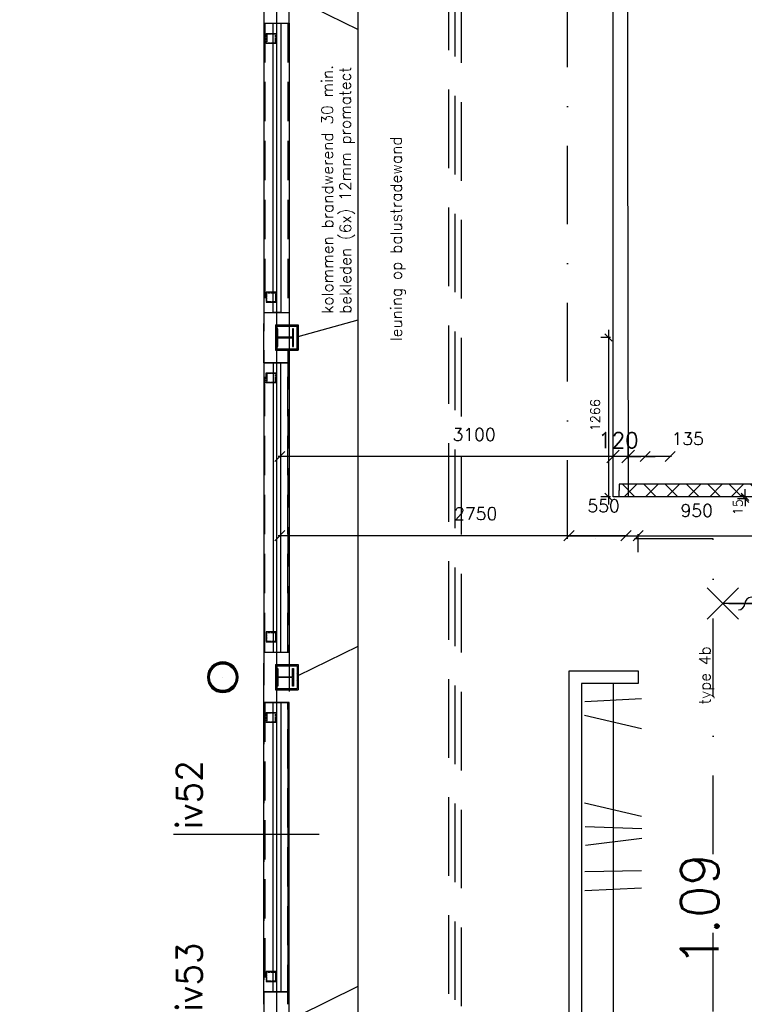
# Model space of a CAD drawing. Extents: x -84256 to 172857, y -58817 to 112048.
# Tile 44 of 90: x 34714 to 40470, y 45347 to 53173. Entities that reach past the tile are written whole.
import ezdxf

# ---------------------------------------------------------------- set-up
doc = ezdxf.new("R2010")
doc.units = 0
doc.header["$LTSCALE"] = 50
doc.header["$MEASUREMENT"] = 0
doc.header["$PDMODE"] = 3
doc.header["$PDSIZE"] = 0.001
for name, pattern in [('DASHDOT', [25, 12.5, -6.25, 0, -6.25]), ('DASHED', [0.75, 0.5, -0.25]), ('HIDDEN', [9.375, 6.25, -3.125]), ('HIDDEN2', [0.1875, 0.125, -0.0625])]:
    doc.linetypes.add(name, pattern=pattern)
doc.layers.get('0').update_dxf_attribs({"linetype": 'CONTINUOUS'})
doc.layers.get('DEFPOINTS').update_dxf_attribs({"linetype": 'CONTINUOUS'})
for name, color, linetype in [('00', 7, 'CONTINUOUS'), ('_BESTAAND_ONGEWIJZIGD', 8, 'CONTINUOUS'), ('_BRANDCOMPART', 6, 'DASHDOT'), ('_DETAILNUMMERS', 4, 'CONTINUOUS'), ('_INTERIEUR', 7, 'CONTINUOUS'), ('A--01A1_ACEER', 1, 'CONTINUOUS'), ('A--A22--_F123-', 9, 'CONTINUOUS'), ('A--A28--_F-2--', 7, 'CONTINUOUS'), ('A--A42--_F-23-', 9, 'CONTINUOUS'), ('A--L08A1_HULPLIJNEN', 7, 'CONTINUOUS'), ('A--L21--', 3, 'CONTINUOUS'), ('A--L22--_F-2--', 7, 'CONTINUOUS'), ('A--L22A1_BINNENWAND', 1, 'CONTINUOUS'), ('A--L22A2_BINNENWAND', 2, 'CONTINUOUS'), ('A--L28--', 7, 'CONTINUOUS'), ('A--L28--_F-2--', 7, 'CONTINUOUS'), ('A--L35A1_PLAFONDS', 1, 'HIDDEN'), ('A--L42--', 7, 'CONTINUOUS'), ('A--L42--_F-23-', 7, 'CONTINUOUS'), ('A--L65--', 7, 'CONTINUOUS'), ('A--L65--_F-23-', 7, 'CONTINUOUS'), ('A--L65--_F123-', 7, 'CONTINUOUS'), ('A--M$1A-_F123-', 1, 'CONTINUOUS'), ('A--M1$A-_F123-', 1, 'CONTINUOUS'), ('A--T$1A-18_TEKST', 1, 'CONTINUOUS'), ('A--T$1A-_F123-_R', 4, 'CONTINUOUS'), ('TEKST_KOZIJNMERK', 10, 'CONTINUOUS'), ('TEKSTKOZIJNMERK', 2, 'CONTINUOUS'), ('X--LR---_CP', 7, 'CONTINUOUS')]:
    doc.layers.add(name, color=color, linetype=linetype)
doc.styles.add('ALFA-0_25', font='ROMANS')
doc.styles.add('B-01', font='SIMPLEX.SHX', dxfattribs={"width": 0.8, "height": 4.5})
doc.styles.add('HIEMSTRA', font='romans.shx')
doc.dimstyles.new('BEILEN', dxfattribs={"dimscale": 40, "dimtxt": 2.5, "dimasz": 2, "dimexe": 0.3, "dimexo": 0.3, "dimgap": 2, "dimtad": 1, "dimdec": 0, "dimzin": 0, "dimdsep": 46, "dimtxsty": 'HIEMSTRA', "dimblk1": 'OBLIQUE', "dimblk2": 'OBLIQUE', "dimsah": 1, "dimcen": -0.09, "dimdle": 0.3, "dimse1": 1, "dimclrd": 2, "dimclre": 2, "dimclrt": 3, "dimadec": 0, "dimazin": 0, "dimtfac": 1, "dimtdec": 4, "dimtofl": 0, "dimtmove": 2, "dimatfit": 3, "dimldrblk": 'OBLIQUE', "dimfxl": 1, "dimtvp": 625, "dimtolj": 1, "dimtzin": 0, "dimarcsym": 0})
doc.dimstyles.get("Standard").update_dxf_attribs({"dimscale": 40, "dimtxt": 2.5, "dimasz": 2, "dimexe": 0.3, "dimexo": 0.3, "dimgap": 2, "dimtad": 0, "dimdec": 0, "dimzin": 0, "dimdsep": 46, "dimtxsty": 'HIEMSTRA', "dimblk1": 'OBLIQUE', "dimblk2": 'OBLIQUE', "dimsah": 1, "dimcen": -0.09, "dimdle": 0.3, "dimse1": 1, "dimclrd": 2, "dimclre": 2, "dimclrt": 3, "dimadec": 0, "dimazin": 0, "dimtfac": 1, "dimtdec": 4, "dimtix": 1, "dimtmove": 0, "dimatfit": 3, "dimldrblk": 'OBLIQUE', "dimfxl": 1, "dimtvp": 625, "dimtolj": 1, "dimtzin": 0, "dimarcsym": 0})
doc.dimstyles.new('STANDARD$0', dxfattribs={"dimscale": 50, "dimtxt": 2.5, "dimasz": 2, "dimexe": 2, "dimexo": 0, "dimgap": 2, "dimtad": 1, "dimdec": 0, "dimzin": 0, "dimdsep": 46, "dimtxsty": 'ALFA-0_25', "dimblk1": 'OBLIQUE', "dimblk2": 'OBLIQUE', "dimsah": 1, "dimcen": -3, "dimdle": 2, "dimclrd": 1, "dimclre": 1, "dimclrt": 2, "dimadec": 0, "dimazin": 0, "dimtfac": 0.666667, "dimtofl": 0, "dimtmove": 2, "dimatfit": 3, "dimldrblk": 'OBLIQUE', "dimfxl": 1, "dimtvp": 0.833333, "dimtolj": 1, "dimtzin": 0, "dimarcsym": 0})
pattern_1 = [(45, (-36752.046, -50741.86), (-28.28427, 28.28427), [])]
pattern_2 = [(45, (-36752.046, -48041.86), (-28.28427, 28.28427), [])]

# ---------------------------------------------------------------- blocks, each defined once
blk = doc.blocks.new('*U1209')
at = {"layer": 'A--A22--_F123-', "linetype": 'Continuous'}
h = blk.add_hatch(dxfattribs=at)
h.set_pattern_fill('ALFAKRS', color=256, scale=120, style=0)
h.set_pattern_definition([(45, (-40627.31, -49430.54), (-84.85281, 84.85281), []), (135, (-40627.31, -49430.54), (-84.85281, -84.85281), [])])
h.paths.add_polyline_path([(0, 0), (50, 50), (-1150.3, 50), (-1150.3, 0), (-1150.3, -50), (-50, -50)])
at = {"layer": 'A--L22--_F-2--', "color": 2, "linetype": 'Continuous'}
for points in [[(50, 50), (50, 50), (-1150.3, 50), (-1150.3, 0)], [(-50, -50), (-50, -50), (-1150.3, -50), (-1150.3, 0)]]:
    blk.add_lwpolyline(points, dxfattribs=at)
blk = doc.blocks.new('*U1153')
at = {"layer": 'A--A42--_F-23-', "linetype": 'Continuous'}
h = blk.add_hatch(dxfattribs=at)
h.set_pattern_fill('ALFALINE', color=256, scale=40, style=0)
h.set_pattern_definition([(45, (-36922.046, -50551.86), (-28.28427, 28.28427), [])])
h.paths.add_polyline_path([(0, 0), (-5, 0), (-5, 190), (0, 190), (5, 190), (5, 0)])
at = {"layer": 'A--L42--_F-23-', "color": 2, "linetype": 'Continuous'}
for points in [[(0, 0), (-5, 0), (-5, 190), (0, 190)], [(0, 0), (5, 0), (5, 190), (0, 190)]]:
    blk.add_lwpolyline(points, dxfattribs=at)
blk = doc.blocks.new('S060204-')
at = {"layer": 'A--L65--_F-23-', "color": 255}
blk.add_circle((0, 0), 0.0123, dxfattribs=at)
at = {"layer": 'A--L65--_F123-', "color": 1, "linetype": 'Continuous'}
for points in [[(-1.25, 6.25), (1.25, 3.75)], [(1.25, 6.25), (-1.25, 3.75)], [(0, 0), (0, 5)]]:
    blk.add_lwpolyline(points, dxfattribs=at)
blk = doc.blocks.new('S060205A')
at = {"layer": 'A--L65--_F-23-', "color": 255}
blk.add_circle((0, -0.0123), 0.0123, dxfattribs=at)
at = {"layer": 'A--L65--_F123-', "color": 1, "linetype": 'Continuous'}
for points in [[(-0.5, 5.7377, 0.41), (0, 5.2377)], [(0, 4.2377, 1), (0, 5.2377)], [(0, 4.2377, 1), (0, 3.2377)], [(0, 2.2377, 1), (0, 3.2377)], [(0, 2.2377, 1), (0, 1.2377)], [(0.5, 0.7377, 0.41), (0, 1.2377)]]:
    blk.add_lwpolyline(points, format="xyb", dxfattribs=at)
blk.add_lwpolyline([(0, -0.0123), (0, 6.2377)], dxfattribs=at)
at = {"layer": 'A--L65--', "xscale": -1}
blk.add_blockref('S060204-', (0, 1.4877), dxfattribs=at)
blk.add_blockref('S060204-', (0, 1.4877), dxfattribs=at)
at = {"layer": 'A--L65--', "rotation": 180}
blk.add_blockref('S060204-', (0, 4.4877), dxfattribs=at)
blk.add_blockref('S060204-', (0, 4.4877), dxfattribs=at)
blk = doc.blocks.new('Q020873-')
at = {"layer": 'A--A28--_F-2--', "color": 3, "linetype": 'Continuous'}
for points in [[(-98.2, 40.7), (-112.9, 46.8), (-75.1, 75.1), (-86.4, 86.4)], [(-75.1, 75.1), (-86.4, 86.4), (-40.7, 98.2), (-46.8, 112.9)], [(-40.7, 98.2), (-46.8, 112.9), (0, 106.2), (0, 122.2)], [(0, 106.2), (0, 122.2), (40.7, 98.2), (46.8, 112.9)], [(40.7, 98.2), (46.8, 112.9), (75.1, 75.1), (86.4, 86.4)], [(75.1, 75.1), (86.4, 86.4), (98.2, 40.7), (112.9, 46.8)], [(-106.2, 0), (-122.2, 0), (-98.2, 40.7), (-112.9, 46.8)], [(-98.2, -40.7), (-112.9, -46.8), (-106.2, 0), (-122.2, 0)], [(98.2, 40.7), (112.9, 46.8), (106.2, 0), (122.2, 0)], [(106.2, 0), (122.2, 0), (98.2, -40.7), (112.9, -46.8)], [(-75.1, -75.1), (-86.4, -86.4), (-98.2, -40.7), (-112.9, -46.8)], [(-40.7, -98.2), (-46.8, -112.9), (-75.1, -75.1), (-86.4, -86.4)], [(75.1, -75.1), (86.4, -86.4), (40.7, -98.2), (46.8, -112.9)], [(98.2, -40.7), (112.9, -46.8), (75.1, -75.1), (86.4, -86.4)], [(0, -106.2), (0, -122.2), (-40.7, -98.2), (-46.8, -112.9)], [(40.7, -98.2), (46.8, -112.9), (0, -106.2), (0, -122.2)]]:
    blk.add_solid(points, dxfattribs=at)
at = {"layer": 'A--L28--_F-2--', "color": 3, "linetype": 'Continuous'}
blk.add_lwpolyline([(0, 122.2, 1), (0, -122.2, 1), (0, 122.2), (0, 106.2, -1), (0, -106.2, -1), (0, 106.2)], format="xyb", close=True, dxfattribs=at)
at = {"layer": 'X--LR---_CP', "color": 4, "linetype": 'Continuous'}
blk.add_point((0, 0), dxfattribs=at)
blk = doc.blocks.new('_OBLIQUE')
at = {"color": 0, "linetype": 'ByBlock'}
blk.add_line((-0.5, -0.5), (0.5, 0.5), dxfattribs=at)
blk = doc.blocks.new('*D114')
at = {"layer": 'A--M$1A-_F123-', "color": 2, "linetype": 'Continuous', "lineweight": -2, "transparency": 16777216}
for p, q in [((39627.3, 48942.1), (39627.3, 49083.8)), ((39065.3, 49071.8), (39639.3, 49071.8))]:
    blk.add_line(p, q, dxfattribs=at)
at = {"layer": 'DEFPOINTS', "color": 0, "linetype": 'Continuous', "transparency": 16777216}
for p in [(39627.3, 49071.8), (39077.3, 48930.1), (39627.3, 48930.1)]:
    blk.add_point(p, dxfattribs=at)
at = {"layer": 'A--M$1A-_F123-', "color": 2, "linetype": 'Continuous', "lineweight": -2, "transparency": 16777216, "xscale": 80, "yscale": 80, "zscale": 80, "rotation": 180}
blk.add_blockref('_OBLIQUE', (39077.3, 49071.8), dxfattribs=at)
at = {"layer": 'A--M$1A-_F123-', "color": 2, "linetype": 'Continuous', "lineweight": -2, "transparency": 16777216, "xscale": 80, "yscale": 80, "zscale": 80}
blk.add_blockref('_OBLIQUE', (39627.3, 49071.8), dxfattribs=at)
at = {"layer": 'A--M$1A-_F123-', "color": 3, "linetype": 'Continuous', "transparency": 16777216, "insert": (39352.3, 49309.1), "char_height": 100, "attachment_point": 5, "style": 'HIEMSTRA'}
blk.add_mtext('\\A1;550', dxfattribs=at)
blk = doc.blocks.new('*D115')
at = {"layer": 'A--M$1A-_F123-', "color": 2, "linetype": 'Continuous', "lineweight": -2, "transparency": 16777216}
blk.add_line((39615.3, 49071.8), (40589.3, 49071.8), dxfattribs=at)
at = {"layer": 'DEFPOINTS', "color": 0, "linetype": 'Continuous', "transparency": 16777216}
for p in [(39627.3, 49071.8), (40577.3, 49071.8), (40577.3, 49071.8)]:
    blk.add_point(p, dxfattribs=at)
at = {"layer": 'A--M$1A-_F123-', "color": 2, "linetype": 'Continuous', "lineweight": -2, "transparency": 16777216, "xscale": 80, "yscale": 80, "zscale": 80, "rotation": 180}
blk.add_blockref('_OBLIQUE', (39627.3, 49071.8), dxfattribs=at)
at = {"layer": 'A--M$1A-_F123-', "color": 2, "linetype": 'Continuous', "lineweight": -2, "transparency": 16777216, "xscale": 80, "yscale": 80, "zscale": 80}
blk.add_blockref('_OBLIQUE', (40577.3, 49071.8), dxfattribs=at)
at = {"layer": 'A--M$1A-_F123-', "color": 3, "linetype": 'Continuous', "transparency": 16777216, "insert": (40091.8, 49271.8), "char_height": 100, "attachment_point": 5, "style": 'HIEMSTRA'}
blk.add_mtext('\\A1;950', dxfattribs=at)
blk = doc.blocks.new('*D120')
at = {"layer": 'A--M$1A-_F123-', "color": 2, "linetype": 'Continuous', "lineweight": -2, "transparency": 16777216}
for p, q in [((39547.5, 49701.2), (39467.5, 49701.2)), ((39682, 49701.2), (39762, 49701.2))]:
    blk.add_line(p, q, dxfattribs=at)
at = {"layer": 'DEFPOINTS', "color": 0, "linetype": 'Continuous', "transparency": 16777216}
for p in [(39547.5, 49701.2), (39547.5, 49701.2), (39682, 49701.2)]:
    blk.add_point(p, dxfattribs=at)
at = {"layer": 'A--M$1A-_F123-', "color": 2, "linetype": 'Continuous', "lineweight": -2, "transparency": 16777216, "xscale": 80, "yscale": 80, "zscale": 80}
blk.add_blockref('_OBLIQUE', (39547.5, 49701.2), dxfattribs=at)
at = {"layer": 'A--M$1A-_F123-', "color": 2, "linetype": 'Continuous', "lineweight": -2, "transparency": 16777216, "xscale": 80, "yscale": 80, "zscale": 80, "rotation": 180}
blk.add_blockref('_OBLIQUE', (39682, 49701.2), dxfattribs=at)
at = {"layer": 'A--M$1A-_F123-', "color": 3, "linetype": 'Continuous', "transparency": 16777216, "insert": (40019.8, 49843.1), "char_height": 100, "attachment_point": 5, "style": 'HIEMSTRA'}
blk.add_mtext('\\A1;135', dxfattribs=at)
blk = doc.blocks.new('*U1079')
at = {"layer": 'A--A42--_F-23-', "linetype": 'Continuous'}
h = blk.add_hatch(dxfattribs=at)
h.set_pattern_fill('ALFALINE', color=256, scale=40, style=0)
h.set_pattern_definition([(45, (-36752.046, -50551.86), (-28.28427, 28.28427), [])])
h.paths.add_polyline_path([(0, 0), (-5, -5), (175, -5), (170, 0), (165, 5), (5, 5)])
at = {"layer": 'A--L42--_F-23-', "color": 2, "linetype": 'Continuous'}
for points in [[(5, 5), (5, 5), (165, 5), (165, 5)], [(-5, -5), (-5, -5), (175, -5), (175, -5)]]:
    blk.add_lwpolyline(points, dxfattribs=at)
blk = doc.blocks.new('*U1078')
at = {"layer": 'A--A42--_F-23-', "linetype": 'Continuous'}
h = blk.add_hatch(dxfattribs=at)
h.set_pattern_fill('ALFALINE', color=256, scale=40, style=0)
h.set_pattern_definition(pattern_1)
h.paths.add_polyline_path([(0, 0), (-5, 5), (175, 5), (170, 0), (165, -5), (5, -5)])
at = {"layer": 'A--L42--_F-23-', "color": 2, "linetype": 'Continuous'}
for points in [[(-5, 5), (-5, 5), (175, 5), (175, 5)], [(5, -5), (5, -5), (165, -5), (165, -5)]]:
    blk.add_lwpolyline(points, dxfattribs=at)
blk = doc.blocks.new('*U1077')
at = {"layer": 'A--A42--_F-23-', "linetype": 'Continuous'}
h = blk.add_hatch(dxfattribs=at)
h.set_pattern_fill('ALFALINE', color=256, scale=40, style=0)
h.set_pattern_definition(pattern_1)
h.paths.add_polyline_path([(0, 0), (-5, 5), (-5, -195), (0, -190), (5, -185), (5, -5)])
at = {"layer": 'A--L42--_F-23-', "color": 2, "linetype": 'Continuous'}
for points in [[(-5, 5), (-5, 5), (-5, -195), (-5, -195)], [(5, -5), (5, -5), (5, -185), (5, -185)]]:
    blk.add_lwpolyline(points, dxfattribs=at)
blk = doc.blocks.new('*U1076')
at = {"layer": 'A--A42--_F-23-', "linetype": 'Continuous'}
h = blk.add_hatch(dxfattribs=at)
h.set_pattern_fill('ALFALINE', color=256, scale=40, style=0)
h.set_pattern_definition([(45, (-36922.046, -50741.86), (-28.28427, 28.28427), [])])
h.paths.add_polyline_path([(0, 0), (5, 5), (5, -195), (0, -190), (-5, -185), (-5, -5)])
at = {"layer": 'A--L42--_F-23-', "color": 2, "linetype": 'Continuous'}
for points in [[(5, 5), (5, 5), (5, -195), (5, -195)], [(-5, -5), (-5, -5), (-5, -185), (-5, -185)]]:
    blk.add_lwpolyline(points, dxfattribs=at)
blk = doc.blocks.new('*U1074')
at = {"layer": 'A--A42--_F-23-', "linetype": 'Continuous'}
h = blk.add_hatch(dxfattribs=at)
h.set_pattern_fill('ALFALINE', color=256, scale=40, style=0)
h.set_pattern_definition(pattern_2)
h.paths.add_polyline_path([(0, 0), (-5, 5), (175, 5), (170, 0), (165, -5), (5, -5)])
at = {"layer": 'A--L42--_F-23-', "color": 2, "linetype": 'Continuous'}
for points in [[(-5, 5), (-5, 5), (175, 5), (175, 5)], [(5, -5), (5, -5), (165, -5), (165, -5)]]:
    blk.add_lwpolyline(points, dxfattribs=at)
blk = doc.blocks.new('*U1073')
at = {"layer": 'A--A42--_F-23-', "linetype": 'Continuous'}
h = blk.add_hatch(dxfattribs=at)
h.set_pattern_fill('ALFALINE', color=256, scale=40, style=0)
h.set_pattern_definition([(45, (-36922.046, -48041.86), (-28.28427, 28.28427), [])])
h.paths.add_polyline_path([(0, 0), (5, 5), (5, -195), (0, -190), (-5, -185), (-5, -5)])
at = {"layer": 'A--L42--_F-23-', "color": 2, "linetype": 'Continuous'}
for points in [[(5, 5), (5, 5), (5, -195), (5, -195)], [(-5, -5), (-5, -5), (-5, -185), (-5, -185)]]:
    blk.add_lwpolyline(points, dxfattribs=at)
blk = doc.blocks.new('*U1072')
at = {"layer": 'A--A42--_F-23-', "linetype": 'Continuous'}
h = blk.add_hatch(dxfattribs=at)
h.set_pattern_fill('ALFALINE', color=256, scale=40, style=0)
h.set_pattern_definition([(45, (-36752.046, -47851.86), (-28.28427, 28.28427), [])])
h.paths.add_polyline_path([(0, 0), (-5, -5), (175, -5), (170, 0), (165, 5), (5, 5)])
at = {"layer": 'A--L42--_F-23-', "color": 2, "linetype": 'Continuous'}
for points in [[(5, 5), (5, 5), (165, 5), (165, 5)], [(-5, -5), (-5, -5), (175, -5), (175, -5)]]:
    blk.add_lwpolyline(points, dxfattribs=at)
blk = doc.blocks.new('*U1071')
at = {"layer": 'A--A42--_F-23-', "linetype": 'Continuous'}
h = blk.add_hatch(dxfattribs=at)
h.set_pattern_fill('ALFALINE', color=256, scale=40, style=0)
h.set_pattern_definition(pattern_2)
h.paths.add_polyline_path([(0, 0), (-5, 5), (-5, -195), (0, -190), (5, -185), (5, -5)])
at = {"layer": 'A--L42--_F-23-', "color": 2, "linetype": 'Continuous'}
for points in [[(-5, 5), (-5, 5), (-5, -195), (-5, -195)], [(5, -5), (5, -5), (5, -185), (5, -185)]]:
    blk.add_lwpolyline(points, dxfattribs=at)
blk = doc.blocks.new('*D273')
at = {"layer": 'A--M$1A-_F123-', "color": 2, "linetype": 'Continuous', "lineweight": -2, "transparency": 16777216}
blk.add_line((39542.2, 49071.8), (36767.9, 49071.8), dxfattribs=at)
at = {"layer": 'DEFPOINTS', "color": 0, "linetype": 'Continuous', "transparency": 16777216}
for p in [(36779.9, 49071.8), (36779.9, 49071.8), (39530.2, 49063.5)]:
    blk.add_point(p, dxfattribs=at)
at = {"layer": 'A--M$1A-_F123-', "color": 2, "linetype": 'Continuous', "lineweight": -2, "transparency": 16777216, "xscale": 80, "yscale": 80, "zscale": 80, "rotation": 180}
blk.add_blockref('_OBLIQUE', (36779.9, 49071.8), dxfattribs=at)
at = {"layer": 'A--M$1A-_F123-', "color": 2, "linetype": 'Continuous', "lineweight": -2, "transparency": 16777216, "xscale": 80, "yscale": 80, "zscale": 80}
blk.add_blockref('_OBLIQUE', (39530.2, 49071.8), dxfattribs=at)
at = {"layer": 'A--M$1A-_F123-', "color": 3, "linetype": 'Continuous', "transparency": 16777216, "insert": (38336.1, 49247), "char_height": 100, "attachment_point": 5, "style": 'HIEMSTRA'}
blk.add_mtext('\\A1;2750', dxfattribs=at)
blk = doc.blocks.new('*D341')
at = {"layer": 'A--M$1A-_F123-', "color": 2, "linetype": 'Continuous', "lineweight": -2, "transparency": 16777216}
for p, q in [((23981.9, 29671.5), (23903.5, 29687.4)), ((23978.7, 29655.8), (23984.3, 29683.2)), ((24079.9, 29651.5), (23981.9, 29671.5)), ((24079.9, 29651.5), (24158.2, 29635.5))]:
    blk.add_line(p, q, dxfattribs=at)
at = {"layer": 'DEFPOINTS', "color": 0, "linetype": 'Continuous', "transparency": 16777216}
for p in [(23981.9, 29671.5), (23976.3, 29644), (24074.3, 29624)]:
    blk.add_point(p, dxfattribs=at)
at = {"layer": 'A--M$1A-_F123-', "color": 2, "linetype": 'Continuous', "lineweight": -2, "transparency": 16777216, "xscale": 80, "yscale": 80, "zscale": 80}
for p, rotation in [((23981.9, 29671.5), 348.4862903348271), ((24079.9, 29651.5), 168.4862903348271)]:
    blk.add_blockref('_OBLIQUE', p, dxfattribs=dict(at, rotation=rotation))
at = {"layer": 'A--M$1A-_F123-', "color": 3, "linetype": 'Continuous', "transparency": 16777216, "insert": (36506, 90903.8), "char_height": 100, "attachment_point": 5, "rotation": 348.48629, "style": 'HIEMSTRA'}
blk.add_mtext('\\A1;100', dxfattribs=at)
blk = doc.blocks.new('*D344')
at = {"layer": 'A--M$1A-_F123-', "color": 2, "linetype": 'Continuous', "lineweight": -2, "transparency": 16777216}
blk.add_line((39891.9, 49701.2), (36767.9, 49701.2), dxfattribs=at)
at = {"layer": 'DEFPOINTS', "color": 0, "linetype": 'Continuous', "transparency": 16777216}
for p in [(36779.9, 49701.2), (36779.9, 49701.2), (39879.9, 49692.9)]:
    blk.add_point(p, dxfattribs=at)
at = {"layer": 'A--M$1A-_F123-', "color": 2, "linetype": 'Continuous', "lineweight": -2, "transparency": 16777216, "xscale": 80, "yscale": 80, "zscale": 80, "rotation": 180}
blk.add_blockref('_OBLIQUE', (36779.9, 49701.2), dxfattribs=at)
at = {"layer": 'A--M$1A-_F123-', "color": 2, "linetype": 'Continuous', "lineweight": -2, "transparency": 16777216, "xscale": 80, "yscale": 80, "zscale": 80}
blk.add_blockref('_OBLIQUE', (39879.9, 49701.2), dxfattribs=at)
at = {"layer": 'A--M$1A-_F123-', "color": 3, "linetype": 'Continuous', "transparency": 16777216, "insert": (38323.4, 49876.4), "char_height": 100, "attachment_point": 5, "style": 'HIEMSTRA'}
blk.add_mtext('\\A1;3100', dxfattribs=at)
blk = doc.blocks.new('*D345')
at = {"layer": 'A--M$1A-_F123-', "color": 1, "linetype": 'Continuous', "lineweight": -2, "transparency": 16777216}
for p, q in [((39427, 49683.2), (39427, 49801.2)), ((39547.5, 49683.2), (39547.5, 49801.2)), ((39427, 49701.2), (39327, 49701.2)), ((39547.5, 49701.2), (39647.5, 49701.2))]:
    blk.add_line(p, q, dxfattribs=at)
at = {"layer": 'DEFPOINTS', "color": 0, "linetype": 'Continuous', "transparency": 16777216}
for p in [(39547.5, 49701.2), (39427, 49683.2), (39547.5, 49683.2)]:
    blk.add_point(p, dxfattribs=at)
at = {"layer": 'A--M$1A-_F123-', "color": 1, "linetype": 'Continuous', "lineweight": -2, "transparency": 16777216, "xscale": 100, "yscale": 100, "zscale": 100}
blk.add_blockref('_OBLIQUE', (39427, 49701.2), dxfattribs=at)
at = {"layer": 'A--M$1A-_F123-', "color": 1, "linetype": 'Continuous', "lineweight": -2, "transparency": 16777216, "xscale": 100, "yscale": 100, "zscale": 100, "rotation": 180}
blk.add_blockref('_OBLIQUE', (39547.5, 49701.2), dxfattribs=at)
at = {"layer": 'A--M$1A-_F123-', "color": 2, "linetype": 'Continuous', "transparency": 16777216, "insert": (39469.8, 49830.7), "char_height": 125, "attachment_point": 5, "style": 'ALFA-0_25'}
blk.add_mtext('\\A1;120', dxfattribs=at)
blk = doc.blocks.new('*D502')
at = {"layer": 'A--M1$A-_F123-', "color": 1, "lineweight": -2, "transparency": 16777216}
for p, q in [((40475.9, 49380.5), (40475.9, 49440.5)), ((40491.8, 49380.5), (40415.9, 49380.5)), ((40491.8, 49365.9), (40415.9, 49365.9)), ((40475.9, 49365.9), (40475.9, 49305.9))]:
    blk.add_line(p, q, dxfattribs=at)
at = {"layer": 'DEFPOINTS', "color": 0, "transparency": 16777216}
for p in [(40475.9, 49365.9), (40491.8, 49380.5), (40491.8, 49365.9)]:
    blk.add_point(p, dxfattribs=at)
at = {"layer": 'A--M1$A-_F123-', "color": 1, "lineweight": -2, "transparency": 16777216, "xscale": 60, "yscale": 60, "zscale": 60}
for p, rotation in [((40475.9, 49380.5), 270), ((40475.9, 49365.9), 90)]:
    blk.add_blockref('_OBLIQUE', p, dxfattribs=dict(at, rotation=rotation))
at = {"layer": 'A--M1$A-_F123-', "color": 2, "transparency": 16777216, "insert": (40419, 49298.6), "char_height": 75, "attachment_point": 5, "rotation": 90, "style": 'ALFA-0_25'}
blk.add_mtext('\\A1;15', dxfattribs=at)
blk = doc.blocks.new('*D528')
at = {"layer": 'A--M1$A-_F123-', "color": 1, "lineweight": -2, "transparency": 16777216}
for p, q in [((39406.5, 50646.9), (39330.7, 50646.9)), ((39390.7, 50706.9), (39390.7, 49320.9)), ((39406.5, 49380.9), (39330.7, 49380.9))]:
    blk.add_line(p, q, dxfattribs=at)
at = {"layer": 'DEFPOINTS', "color": 0, "transparency": 16777216}
for p in [(39406.5, 50646.9), (39390.7, 49380.9), (39406.5, 49380.9)]:
    blk.add_point(p, dxfattribs=at)
at = {"layer": 'A--M1$A-_F123-', "color": 1, "lineweight": -2, "transparency": 16777216, "xscale": 60, "yscale": 60, "zscale": 60}
for p, rotation in [((39390.7, 50646.9), 90), ((39390.7, 49380.9), 270)]:
    blk.add_blockref('_OBLIQUE', p, dxfattribs=dict(at, rotation=rotation))
at = {"layer": 'A--M1$A-_F123-', "color": 2, "transparency": 16777216, "insert": (39285.5, 50029.7), "char_height": 75, "attachment_point": 5, "rotation": 90, "style": 'ALFA-0_25'}
blk.add_mtext('\\A1;1266', dxfattribs=at)

msp = doc.modelspace()

# ---------------------------------------------------------------- linework, layer by layer
at = {"color": 4}
msp.add_line((37093.7, 46695.5), (35936, 46695.5), dxfattribs=at)
at = {"layer": '_BESTAAND_ONGEWIJZIGD', "linetype": 'Continuous'}
msp.add_lwpolyline([(39077.3, 47996.9), (39627.3, 47996.9), (39627.3, 47896.9), (39177.3, 47896.9), (39177.3, 42516.9), (39627.3, 42516.9), (39627.3, 42416.9), (39077.3, 42416.9), (39077.3, 47996.9), (39177.3, 47996.9)], dxfattribs=at)
at = {"layer": '_BRANDCOMPART'}
msp.add_lwpolyline([(47099.4, 30650.8), (47099.4, 35817.5), (46214, 35817.5), (46214, 37113.5), (49181.3, 37113.5), (49181.3, 39577.1), (48480, 39577.1), (48480, 42789.3), (40221.6, 42789.3), (40221.6, 49046.7), (39064.6, 49046.7), (39064.6, 56840.7), (39064.6, 56840.7), (40388.8, 56840.7), (40388.8, 59802), (40388.8, 59802), (37996.9, 59802), (37996.9, 64946.5), (36327, 64587.4), (36327, 72357.4), (34739.4, 72702.5)], dxfattribs=at)
at = {"layer": '_DETAILNUMMERS', "color": 6, "linetype": 'DASHED', "ltscale": 25}
for points in [[(4701.8, 22779.7), (5365, 26187.1), (22399.3, 22717.2), (25562.3, 38172), (33002, 38171.7), (33002, 39806.3), (38123.1, 39806.3), (38123.1, 56531.9), (39427, 56531.9)], [(4750.9, 22770.1), (5404.4, 26128), (22438.3, 22658.2), (25603.1, 38122), (33052, 38121.7), (33052, 39756.3), (38173.1, 39756.3), (38173.1, 39756.3), (38173.1, 56481.9), (39427, 56481.9)], [(4799.9, 22760.6), (5443.9, 26069), (22477.4, 22599.2), (25644, 38071.9), (33102, 38071.7), (33102, 39706.3), (38223.1, 39706.3), (38223.1, 56431.9), (39427, 56431.9)]]:
    msp.add_lwpolyline(points, dxfattribs=at)
at = {"layer": '_INTERIEUR'}
for p, q in [((39427.3, 47896.9), (39427.3, 42516.9)), ((39202.5, 47754.1), (39652.2, 47777.3)), ((39201.3, 47646.3), (39653.4, 47540.5)), ((39201.3, 46948.7), (39653.3, 46842.9)), ((39204.8, 46760.8), (39655.2, 46744.7)), ((39207.6, 46611.8), (39656.6, 46667.2)), ((39202.4, 46403.1), (39652.3, 46411.4)), ((39202.5, 46250.2), (39652.2, 46273.4))]:
    msp.add_line(p, q, dxfattribs=at)
at = {"layer": 'A--01A1_ACEER', "linetype": 'Continuous'}
msp.add_line((36757, 43710.1), (36757, 57573.5), dxfattribs=at)
at = {"layer": 'A--L08A1_HULPLIJNEN', "linetype": 'Continuous'}
msp.add_line((36757, 47917.8), (36757, 48109), dxfattribs=at)
at = {"layer": 'A--L21--', "color": 2, "linetype": 'Continuous'}
msp.add_lwpolyline([(39427, 49380.5), (39427.2, 54006.9), (39539.1, 54006.9), (39547, 49380.5)], close=True, dxfattribs=at)
at = {"layer": 'A--L22A1_BINNENWAND', "linetype": 'Continuous'}
for p, q in [((36652, 53146.9), (36652, 50746.9)), ((36652, 53146.9), (36853, 53146.9)), ((36853, 53146.9), (36853, 50746.9)), ((36652, 50846.9), (36853, 50846.9)), ((36652, 50546.9), (36652, 48146.9)), ((36853, 50546.9), (36853, 48146.9)), ((36652, 50446.9), (36853, 50446.9)), ((36652, 48146.9), (36853, 48146.9)), ((36652, 45346.9), (36652, 47746.9)), ((36652, 47746.9), (36853, 47746.9)), ((36853, 45346.9), (36853, 47746.9)), ((36652, 45446.9), (36853, 45446.9))]:
    msp.add_line(p, q, dxfattribs=at)
at = {"layer": 'A--L22A1_BINNENWAND', "linetype": 'HIDDEN'}
for p, q in [((36662, 53146.9), (36662, 50846.9)), ((36843, 53146.9), (36843, 50846.9)), ((36843, 50546.9), (36843, 48146.9)), ((36662, 48146.9), (36662, 50446.9)), ((36843, 48146.9), (36843, 50446.9)), ((36662, 47746.9), (36662, 45446.9)), ((36843, 45346.9), (36843, 47746.9)), ((36843, 47746.9), (36843, 45446.9))]:
    msp.add_line(p, q, dxfattribs=at)
at = {"layer": 'A--L22A2_BINNENWAND', "linetype": 'Continuous'}
for points in [[(36727, 53146.9), (36787, 53146.9), (36787, 50846.9), (36727, 50846.9), (36727, 53146.9)], [(36727, 48146.9), (36787, 48146.9), (36787, 50446.9), (36727, 50446.9), (36727, 48146.9)], [(36727, 47746.9), (36787, 47746.9), (36787, 45446.9), (36727, 45446.9), (36727, 47746.9)]]:
    msp.add_lwpolyline(points, dxfattribs=at)
at = {"layer": 'A--L28--', "linetype": 'Continuous'}
for points in [[(36757, 50576.9), (36765.5, 50576.9), (36765.5, 50644.1), (36881.5, 50644.1), (36881.5, 50576.9), (36890, 50576.9), (36890, 50716.9), (36881.5, 50716.9), (36881.5, 50649.6), (36765.5, 50649.6), (36765.5, 50716.9), (36757, 50716.9)], [(36757, 48016.9), (36765.5, 48016.9), (36765.5, 47949.6), (36881.5, 47949.6), (36881.5, 48016.9), (36890, 48016.9), (36890, 47876.9), (36881.5, 47876.9), (36881.5, 47944.1), (36765.5, 47944.1), (36765.5, 47876.9), (36757, 47876.9)], [(36757, 48016.9), (36765.5, 48016.9), (36765.5, 47949.6), (36881.5, 47949.6), (36881.5, 48016.9), (36890, 48016.9), (36890, 47876.9), (36881.5, 47876.9), (36881.5, 47944.1), (36765.5, 47944.1), (36765.5, 47876.9), (36757, 47876.9)]]:
    msp.add_lwpolyline(points, close=True, dxfattribs=at)
at = {"layer": 'A--L28--_F-2--', "color": 1, "linetype": 'HIDDEN2'}
for points in [[(36672, 53064), (36677, 53059), (36677, 52989), (36747, 52989), (36747, 53059), (36677, 53059), (36672, 53064), (36752, 53064), (36752, 52984), (36672, 52984)], [(36672, 50926.9), (36677, 50931.9), (36677, 51001.9), (36747, 51001.9), (36747, 50931.9), (36677, 50931.9), (36672, 50926.9), (36752, 50926.9), (36752, 51006.9), (36672, 51006.9)], [(36672, 50366.8), (36677, 50361.8), (36677, 50291.8), (36747, 50291.8), (36747, 50361.8), (36677, 50361.8), (36672, 50366.8), (36752, 50366.8), (36752, 50286.8), (36672, 50286.8)], [(36672, 48226.9), (36677, 48231.9), (36677, 48301.9), (36747, 48301.9), (36747, 48231.9), (36677, 48231.9), (36672, 48226.9), (36752, 48226.9), (36752, 48306.9), (36672, 48306.9)], [(36672, 47666.8), (36677, 47661.8), (36677, 47591.8), (36747, 47591.8), (36747, 47661.8), (36677, 47661.8), (36672, 47666.8), (36752, 47666.8), (36752, 47586.8), (36672, 47586.8)], [(36672, 45526.9), (36677, 45531.9), (36677, 45601.9), (36747, 45601.9), (36747, 45531.9), (36677, 45531.9), (36672, 45526.9), (36752, 45526.9), (36752, 45606.9), (36672, 45606.9)]]:
    msp.add_lwpolyline(points, close=True, dxfattribs=at)
at = {"layer": 'A--L35A1_PLAFONDS'}
msp.add_lwpolyline([(38595.5, 60294.9, 0.337595), (36652, 57571.9), (36652, 40007.3), (33239.3, 40007.3, 0.15921), (31934.6, 50790), (32127.5, 50361.2), (35041.9, 64668.2), (38595.7, 65431.1)], format="xyb", dxfattribs=at)
for points in [[(36853, 53546.9), (36652, 53546.9), (36652, 53146.9), (36853, 53146.9)], [(36853, 50446.9), (36652, 50446.9), (36652, 50846.9), (36853, 50846.9)], [(36853, 47746.9), (36652, 47746.9), (36652, 48146.9), (36853, 48146.9)], [(36853, 45446.9), (36652, 45446.9), (36652, 45046.9), (36853, 45046.9)]]:
    msp.add_lwpolyline(points, close=True, dxfattribs=at)
at = {"layer": 'TEKST_KOZIJNMERK'}
for p, q in [((37403.2, 42880.4), (37403.2, 55807.9)), ((36927, 53329.9), (37403.2, 53096.4)), ((36927, 50655.2), (37403.2, 50787.3)), ((36927, 47959.4), (37403.2, 48192.9)), ((36927, 45256.3), (37403.2, 45489.8))]:
    msp.add_line(p, q, dxfattribs=at)

# ---------------------------------------------------------------- block references
at = {"layer": 'A--L21--', "linetype": 'Continuous'}
msp.add_blockref('*U1209', (40627.3, 49430.5), dxfattribs=at)
at = {"layer": 'A--L28--'}
msp.add_blockref('Q020873-', (36327, 47946.9), dxfattribs=at)
msp.add_blockref('Q020873-', (36327, 47946.9), dxfattribs=at)
at = {"layer": 'A--L42--', "linetype": 'Continuous'}
for name, p in [('*U1078', (36752, 50741.9)), ('*U1077', (36752, 50741.9)), ('*U1076', (36922, 50741.9)), ('*U1153', (36922, 50551.9)), ('*U1079', (36752, 50551.9)), ('*U1074', (36752, 48041.9)), ('*U1071', (36752, 48041.9)), ('*U1073', (36922, 48041.9)), ('*U1072', (36752, 47851.9))]:
    msp.add_blockref(name, p, dxfattribs=at)
at = {"layer": 'A--L65--', "xscale": 100, "yscale": 100, "zscale": 2, "rotation": 270}
msp.add_blockref('S060205A', (40350.4, 48532.4), dxfattribs=at)

# ---------------------------------------------------------------- texts
at = {"layer": '00', "color": 4, "style": 'ALFA-0_25'}
for s, p in [('iv52', (36162, 46738.7)), ('iv53', (36162, 45290.1))]:
    msp.add_text(s, height=200, rotation=90.05255, dxfattribs=at).set_placement(p)
at = {"layer": 'A--T$1A-18_TEKST', "style": 'HIEMSTRA'}
for s, p in [('kolommen brandwerend 30 min.', (37203.9, 50834.9)), ('bekleden (6x) 12mm promatect', (37346.5, 50834.9)), ('leuning op balustradewand', (37750.1, 50618))]:
    msp.add_text(s, height=90, rotation=90.07785, dxfattribs=at).set_placement(p)
at = {"layer": 'A--T$1A-_F123-_R', "style": 'ALFA-0_25'}
msp.add_text('1.09', height=300, rotation=90, dxfattribs=at).set_placement((40265.4, 45646.8))
at = {"layer": 'TEKSTKOZIJNMERK', "style": 'B-01'}
msp.add_text('type 4b', height=90, rotation=90, dxfattribs=at).set_placement((40201.5, 47729.9))

# ---------------------------------------------------------------- dimensions: what is measured, and where the dimension line sits
at = {"layer": 'A--M$1A-_F123-', "linetype": 'Continuous'}
dim = msp.add_aligned_dim(p1=(24074.3, 29624), p2=(23976.3, 29644), distance=-28, dimstyle='Standard', dxfattribs=at)
dim.commit()
dim.dimension.update_dxf_attribs({"geometry": '*D341', "text_midpoint": (36506, 90903.8)})
for base, p1, p2, override, picture, middle in [((36779.9, 49701.2), (39879.9, 49692.9), (36779.9, 49701.2), {"dimse1": 1}, '*D344', (38323.4, 49876.4)), ((39547.4971, 49701.2238), (39682.0465, 49701.1905), (39547.4971, 49701.2238), {"dimtxsty": 'HIEMSTRA'}, '*D120', (40019.7812, 49843.0694)), ((36779.9, 49071.8), (39530.2, 49063.5), (36779.9, 49071.8), {"dimse1": 1}, '*D273', (38336.1, 49247)), ((39627.3, 49071.8), (39077.3, 48930.1), (39627.3, 48930.1), {"dimtxsty": 'HIEMSTRA'}, '*D114', (39352.3, 49309.1)), ((40577.3, 49071.8), (39627.3, 49071.8), (40577.3, 49071.8), {"dimtxsty": 'HIEMSTRA'}, '*D115', (40091.8, 49271.8))]:
    dim = msp.add_linear_dim(base=base, p1=p1, p2=p2, dimstyle='BEILEN', override=override, dxfattribs=at)
    dim.commit()
    dim.dimension.update_dxf_attribs({"geometry": picture, "text_midpoint": middle, "dimtype": 160})
dim = msp.add_linear_dim(base=(39547.528, 49701.1905), p1=(39427.0465, 49683.1503), p2=(39547.528, 49683.1837), dimstyle='STANDARD$0', dxfattribs=at)
dim.commit()
dim.dimension.update_dxf_attribs({"geometry": '*D345', "text_midpoint": (39469.8402, 49830.7447), "dimtype": 160})
at = {"layer": 'A--M1$A-_F123-'}
for base, p1, p2, picture, middle in [((39390.7, 49380.9), (39406.5, 50646.9), (39406.5, 49380.9), '*D528', (39285.5, 50029.7)), ((40475.9, 49365.9), (40491.8, 49380.5), (40491.8, 49365.9), '*D502', (40419, 49298.6))]:
    dim = msp.add_linear_dim(base=base, p1=p1, p2=p2, angle=270, dimstyle='STANDARD$0', override={"dimscale": 30, "dimblk1": 'OBLIQUE', "dimblk2": 'OBLIQUE'}, dxfattribs=at)
    dim.commit()
    dim.dimension.update_dxf_attribs({"geometry": picture, "text_midpoint": middle, "dimtype": 161})

doc.saveas('drawing.dxf')
